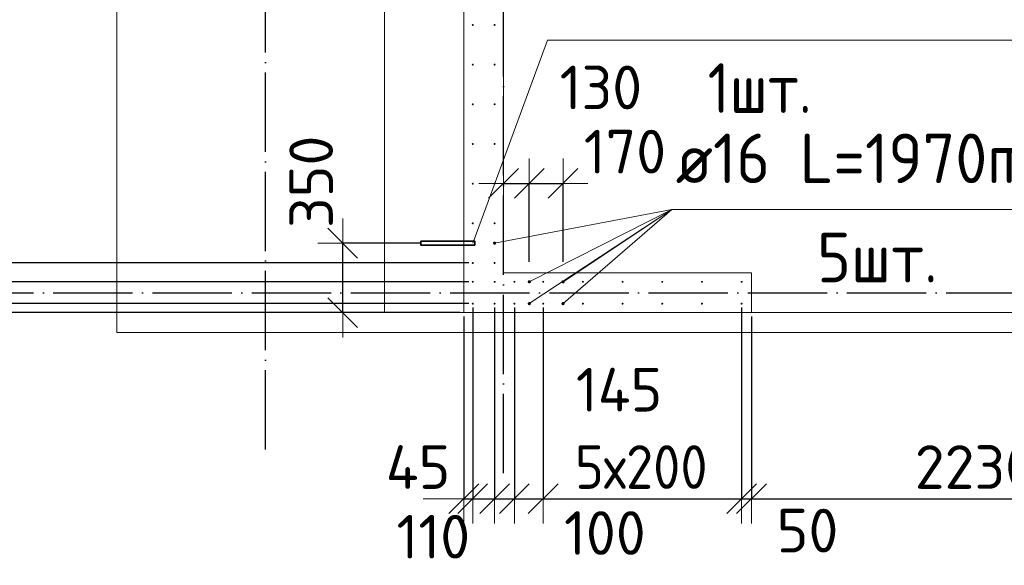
# Model space of a CAD drawing. Header units: millimetres. Extents: x -3725 to 93325, y -74170 to 82591.
# Tile 32 of 139: x 58761 to 63724, y 15366 to 18116. Entities that reach past the tile are written whole.
import ezdxf

# ---------------------------------------------------------------- set-up
doc = ezdxf.new("R2010")
doc.units = ezdxf.units.MM
doc.header["$PDMODE"] = 65
for name, pattern in [('______11', [500, 400, -50, 0, -50]), ('______3', [500, 400, -100]), ('______5', [1100, 800, -100, 100, -100])]:
    doc.linetypes.add(name, pattern=pattern)
for name, color, linetype, lineweight in [('Standard', 7, 'Continuous', 25), ('Арм.стержн. Выпуски', 180, 'Continuous', 35), ('Балка_ общее', 7, '______3', 13), ('Размерная линия_ общее', 7, 'Continuous', 13), ('Стена_ общее', 7, 'Continuous', 35), ('Фундамент (1)', 7, 'Continuous', 35)]:
    doc.layers.add(name, color=color, linetype=linetype, lineweight=lineweight)
doc.layers.add('Осевая линия_ общее', color=7, linetype='______5', lineweight=13, true_color=0xa0a0a0)
doc.styles.add('ISOCPEUR', font='ISOCPEUR')
doc.dimstyles.new('DIMSTYLE_3', dxfattribs={"dimtxt": 220, "dimasz": 250, "dimexe": 0, "dimexo": 0, "dimgap": 110, "dimtad": 2, "dimdec": 0, "dimrnd": 5, "dimzin": 12, "dimdsep": 46, "dimtxsty": 'ISOCPEUR', "dimblk1": 'ALL_ML_STRICH', "dimblk2": 'ALL_ML_STRICH', "dimsah": 1, "dimcen": 0, "dimclrd": 7, "dimclre": 256, "dimclrt": 7, "dimadec": 0, "dimazin": 0, "dimtfac": 1, "dimtdec": 0, "dimtix": 1, "dimtmove": 2, "dimatfit": 3, "dimfxl": 0, "dimtzin": 0, "dimlwd": 0, "dimlwe": -3, "dimarcsym": 0})
doc.dimstyles.new('DIMSTYLE_5', dxfattribs={"dimtxt": 220, "dimasz": 250, "dimexe": 0, "dimexo": 0, "dimgap": 110, "dimtad": 2, "dimdec": 0, "dimrnd": 5, "dimzin": 12, "dimdsep": 46, "dimtxsty": 'ISOCPEUR', "dimblk1": 'ALL_ML_STRICH', "dimblk2": 'ALL_ML_STRICH', "dimsah": 1, "dimcen": 0, "dimclrd": 7, "dimclre": 256, "dimclrt": 7, "dimadec": 0, "dimazin": 0, "dimtfac": 1, "dimtdec": 0, "dimtix": 1, "dimtmove": 2, "dimatfit": 3, "dimfxl": 0, "dimtvp": 1.2, "dimtzin": 0, "dimlwd": 0, "dimlwe": -3, "dimarcsym": 0})
doc.dimstyles.new('DIMSTYLE_9', dxfattribs={"dimtxt": 220, "dimasz": 250, "dimexe": 0, "dimexo": 0, "dimgap": 110, "dimtad": 0, "dimdec": 0, "dimrnd": 5, "dimzin": 12, "dimdsep": 46, "dimtxsty": 'ISOCPEUR', "dimblk1": 'ALL_ML_STRICH', "dimblk2": 'ALL_ML_STRICH', "dimsah": 1, "dimcen": 0, "dimclrd": 7, "dimclre": 256, "dimclrt": 7, "dimadec": 0, "dimazin": 0, "dimtfac": 1, "dimtdec": 0, "dimtix": 1, "dimtmove": 2, "dimatfit": 3, "dimfxl": 0, "dimtvp": 1.2, "dimtzin": 0, "dimlwd": 0, "dimlwe": -3, "dimarcsym": 0})

# ---------------------------------------------------------------- blocks, each defined once
blk = doc.blocks.new('СЛОЖНЫЙ_ОБЪЕКТ_6')
at = {"layer": 'Осевая линия_ общее', "color": 253, "linetype": '______11', "lineweight": -3, "true_color": 0xa0a0a0, "transparency": 33554687}
for p, q in [((60000, 15950), (60000, 40010)), ((61200, 15830), (61200, 40010)), ((56930, 16740), (74900, 16740))]:
    blk.add_line(p, q, dxfattribs=at)
blk = doc.blocks.new('ALL_ML_STRICH')
at = {"color": 0, "linetype": 'ByBlock', "lineweight": -2}
for p, q in [((0, -0.5), (0, 0.5)), ((-0.3, -0.3), (0.3, 0.3)), ((-1, 0), (0.5, 0))]:
    blk.add_line(p, q, dxfattribs=at)
blk = doc.blocks.new('*D340')
at = {"layer": 'DEFPOINTS', "color": 7, "linetype": 'Continuous', "lineweight": 13, "transparency": 33554687}
for p in [(61045, 16685), (58219.7, 16640), (61000, 16640)]:
    blk.add_point(p, dxfattribs=at)
at = {"layer": 'Размерная линия_ общее', "color": 253, "linetype": 'Continuous', "lineweight": -2, "true_color": 0xa0a0a0, "transparency": 33554687}
for p, q in [((61025, 16685), (58219.7, 16685)), ((60980, 16640), (58219.7, 16640))]:
    blk.add_line(p, q, dxfattribs=at)
at = {"layer": 'Размерная линия_ общее', "color": 7, "linetype": 'Continuous', "lineweight": -2, "transparency": 33554687}
blk.add_line((58219.7, 16640), (58219.7, 16685), dxfattribs=at)
at = {"layer": 'Размерная линия_ общее', "color": 7, "linetype": 'Continuous', "lineweight": 13, "transparency": 33554687, "xscale": 250, "yscale": 250, "zscale": 250}
for p, rotation in [((58219.7, 16640), 270), ((58219.7, 16685), 90)]:
    blk.add_blockref('ALL_ML_STRICH', p, dxfattribs=dict(at, rotation=rotation))
at = {"layer": 'Размерная линия_ общее', "color": 7, "linetype": 'Continuous', "lineweight": 13, "transparency": 33554687, "insert": (58060.3, 16421.3), "char_height": 220, "width": 440, "attachment_point": 5, "rotation": 90, "style": 'ISOCPEUR'}
blk.add_mtext('\\A1;{45}', dxfattribs=at)
blk = doc.blocks.new('*D341')
at = {"layer": 'DEFPOINTS', "color": 7, "linetype": 'Continuous', "lineweight": 13, "transparency": 33554687}
for p in [(61045, 16795), (58219.7, 16685), (61045, 16685)]:
    blk.add_point(p, dxfattribs=at)
at = {"layer": 'Размерная линия_ общее', "color": 253, "linetype": 'Continuous', "lineweight": -2, "true_color": 0xa0a0a0, "transparency": 33554687}
for p, q in [((61025, 16795), (58219.7, 16795)), ((61025, 16685), (58219.7, 16685))]:
    blk.add_line(p, q, dxfattribs=at)
at = {"layer": 'Размерная линия_ общее', "color": 7, "linetype": 'Continuous', "lineweight": -2, "transparency": 33554687}
blk.add_line((58219.7, 16685), (58219.7, 16795), dxfattribs=at)
at = {"layer": 'Размерная линия_ общее', "color": 7, "linetype": 'Continuous', "lineweight": 13, "transparency": 33554687, "xscale": 250, "yscale": 250, "zscale": 250}
for p, rotation in [((58219.7, 16685), 270), ((58219.7, 16795), 90)]:
    blk.add_blockref('ALL_ML_STRICH', p, dxfattribs=dict(at, rotation=rotation))
at = {"layer": 'Размерная линия_ общее', "color": 7, "linetype": 'Continuous', "lineweight": 13, "transparency": 33554687, "insert": (58435, 16488.8), "char_height": 220, "width": 660, "attachment_point": 5, "rotation": 90, "style": 'ISOCPEUR'}
blk.add_mtext('\\A1;{110}', dxfattribs=at)
blk = doc.blocks.new('*D342')
at = {"layer": 'DEFPOINTS', "color": 7, "linetype": 'Continuous', "lineweight": 13, "transparency": 33554687}
for p in [(61045, 16890), (58219.7, 16795), (61045, 16795)]:
    blk.add_point(p, dxfattribs=at)
at = {"layer": 'Размерная линия_ общее', "color": 253, "linetype": 'Continuous', "lineweight": -2, "true_color": 0xa0a0a0, "transparency": 33554687}
for p, q in [((61025, 16890), (58219.7, 16890)), ((61025, 16795), (58219.7, 16795))]:
    blk.add_line(p, q, dxfattribs=at)
at = {"layer": 'Размерная линия_ общее', "color": 7, "linetype": 'Continuous', "lineweight": -2, "transparency": 33554687}
blk.add_line((58219.7, 16795), (58219.7, 16890), dxfattribs=at)
at = {"layer": 'Размерная линия_ общее', "color": 7, "linetype": 'Continuous', "lineweight": 13, "transparency": 33554687, "xscale": 250, "yscale": 250, "zscale": 250}
for p, rotation in [((58219.7, 16795), 270), ((58219.7, 16890), 90)]:
    blk.add_blockref('ALL_ML_STRICH', p, dxfattribs=dict(at, rotation=rotation))
at = {"layer": 'Размерная линия_ общее', "color": 7, "linetype": 'Continuous', "lineweight": 13, "transparency": 33554687, "insert": (58446.1, 17087.5), "char_height": 220, "width": 440, "attachment_point": 5, "rotation": 90, "style": 'ISOCPEUR'}
blk.add_mtext('\\A1;{95}', dxfattribs=at)
blk = doc.blocks.new('*D343')
at = {"layer": 'DEFPOINTS', "color": 7, "linetype": 'Continuous', "lineweight": 13, "transparency": 33554687}
for p in [(61045, 19890), (58219.7, 16890), (61045, 16890)]:
    blk.add_point(p, dxfattribs=at)
at = {"layer": 'Размерная линия_ общее', "color": 253, "linetype": 'Continuous', "lineweight": -2, "true_color": 0xa0a0a0, "transparency": 33554687}
for p, q in [((61025, 19890), (58219.7, 19890)), ((61025, 16890), (58219.7, 16890))]:
    blk.add_line(p, q, dxfattribs=at)
at = {"layer": 'Размерная линия_ общее', "color": 7, "linetype": 'Continuous', "lineweight": -2, "transparency": 33554687}
blk.add_line((58219.7, 16890), (58219.7, 19890), dxfattribs=at)
at = {"layer": 'Размерная линия_ общее', "color": 7, "linetype": 'Continuous', "lineweight": 13, "transparency": 33554687, "xscale": 250, "yscale": 250, "zscale": 250}
for p, rotation in [((58219.7, 19890), 90), ((58219.7, 16890), 270)]:
    blk.add_blockref('ALL_ML_STRICH', p, dxfattribs=dict(at, rotation=rotation))
at = {"layer": 'Размерная линия_ общее', "color": 7, "linetype": 'Continuous', "lineweight": 13, "transparency": 33554687, "insert": (57949.7, 17576), "char_height": 220, "width": 11, "attachment_point": 1, "rotation": 90, "line_spacing_factor": 0.60241, "style": 'ISOCPEUR'}
blk.add_mtext('15х200=3000', dxfattribs=at)
blk = doc.blocks.new('*D414')
at = {"layer": 'DEFPOINTS', "color": 7, "linetype": 'Continuous', "lineweight": 13, "transparency": 33554687}
for p in [(60882.2, 16990), (60389.6, 16640), (61000, 16640)]:
    blk.add_point(p, dxfattribs=at)
at = {"layer": 'Размерная линия_ общее', "color": 253, "linetype": 'Continuous', "lineweight": -2, "true_color": 0xa0a0a0, "transparency": 33554687}
for p, q in [((60782.2, 16990), (60389.6, 16990)), ((60900, 16640), (60389.6, 16640))]:
    blk.add_line(p, q, dxfattribs=at)
at = {"layer": 'Размерная линия_ общее', "color": 7, "linetype": 'Continuous', "lineweight": -2, "transparency": 33554687}
blk.add_line((60389.6, 16640), (60389.6, 16990), dxfattribs=at)
at = {"layer": 'Размерная линия_ общее', "color": 7, "linetype": 'Continuous', "lineweight": 13, "transparency": 33554687, "xscale": 250, "yscale": 250, "zscale": 250}
for p, rotation in [((60389.6, 16990), 90), ((60389.6, 16640), 270)]:
    blk.add_blockref('ALL_ML_STRICH', p, dxfattribs=dict(at, rotation=rotation))
at = {"layer": 'Размерная линия_ общее', "color": 7, "linetype": 'Continuous', "lineweight": 13, "transparency": 33554687, "insert": (60230.3, 17299), "char_height": 220, "width": 660, "attachment_point": 5, "rotation": 90, "style": 'ISOCPEUR'}
blk.add_mtext('\\A1;{350}', dxfattribs=at)
blk = doc.blocks.new('*D420')
at = {"layer": 'DEFPOINTS', "color": 7, "linetype": 'Continuous', "lineweight": 13, "transparency": 33554687}
for p in [(61200, 17291.2), (61200, 17160.4), (61330, 16795)]:
    blk.add_point(p, dxfattribs=at)
at = {"layer": 'Размерная линия_ общее', "color": 253, "linetype": 'Continuous', "lineweight": -2, "true_color": 0xa0a0a0, "transparency": 33554687}
for p, q in [((61200, 17291.2), (61200, 17291.2)), ((61330, 16895), (61330, 17291.2))]:
    blk.add_line(p, q, dxfattribs=at)
at = {"layer": 'Размерная линия_ общее', "color": 7, "linetype": 'Continuous', "lineweight": -2, "transparency": 33554687}
blk.add_line((61200, 17291.2), (61330, 17291.2), dxfattribs=at)
at = {"layer": 'Размерная линия_ общее', "color": 7, "linetype": 'Continuous', "lineweight": 13, "transparency": 33554687, "xscale": 250, "yscale": 250, "zscale": 250, "rotation": 180}
blk.add_blockref('ALL_ML_STRICH', (61200, 17291.2), dxfattribs=at)
at = {"layer": 'Размерная линия_ общее', "color": 7, "linetype": 'Continuous', "lineweight": 13, "transparency": 33554687, "xscale": 250, "yscale": 250, "zscale": 250}
blk.add_blockref('ALL_ML_STRICH', (61330, 17291.2), dxfattribs=at)
at = {"layer": 'Размерная линия_ общее', "color": 7, "linetype": 'Continuous', "lineweight": 13, "transparency": 33554687, "insert": (61690.9, 17774.7), "char_height": 220, "width": 660, "attachment_point": 5, "style": 'ISOCPEUR'}
blk.add_mtext('\\A1;{130}', dxfattribs=at)
blk = doc.blocks.new('*D421')
at = {"layer": 'DEFPOINTS', "color": 7, "linetype": 'Continuous', "lineweight": 13, "transparency": 33554687}
for p in [(61330, 17291.2), (61330, 16795), (61500, 16795)]:
    blk.add_point(p, dxfattribs=at)
at = {"layer": 'Размерная линия_ общее', "color": 253, "linetype": 'Continuous', "lineweight": -2, "true_color": 0xa0a0a0, "transparency": 33554687}
for p, q in [((61330, 16895), (61330, 17291.2)), ((61500, 16895), (61500, 17291.2))]:
    blk.add_line(p, q, dxfattribs=at)
at = {"layer": 'Размерная линия_ общее', "color": 7, "linetype": 'Continuous', "lineweight": -2, "transparency": 33554687}
blk.add_line((61330, 17291.2), (61500, 17291.2), dxfattribs=at)
at = {"layer": 'Размерная линия_ общее', "color": 7, "linetype": 'Continuous', "lineweight": 13, "transparency": 33554687, "xscale": 250, "yscale": 250, "zscale": 250, "rotation": 180}
blk.add_blockref('ALL_ML_STRICH', (61330, 17291.2), dxfattribs=at)
at = {"layer": 'Размерная линия_ общее', "color": 7, "linetype": 'Continuous', "lineweight": 13, "transparency": 33554687, "xscale": 250, "yscale": 250, "zscale": 250}
blk.add_blockref('ALL_ML_STRICH', (61500, 17291.2), dxfattribs=at)
at = {"layer": 'Размерная линия_ общее', "color": 7, "linetype": 'Continuous', "lineweight": 13, "transparency": 33554687, "insert": (61812.2, 17451.3), "char_height": 220, "width": 660, "attachment_point": 5, "style": 'ISOCPEUR'}
blk.add_mtext('\\A1;{170}', dxfattribs=at)
blk = doc.blocks.new('*D611')
at = {"layer": 'DEFPOINTS', "color": 7, "linetype": 'Continuous', "lineweight": 13, "transparency": 33554687}
for p in [(61045, 16685), (61000, 16640), (61000, 15701.3)]:
    blk.add_point(p, dxfattribs=at)
at = {"layer": 'Размерная линия_ общее', "color": 253, "linetype": 'Continuous', "lineweight": -2, "true_color": 0xa0a0a0, "transparency": 33554687}
for p, q in [((61045, 16665), (61045, 15701.3)), ((61000, 16620), (61000, 15701.3))]:
    blk.add_line(p, q, dxfattribs=at)
at = {"layer": 'Размерная линия_ общее', "color": 7, "linetype": 'Continuous', "lineweight": -2, "transparency": 33554687}
blk.add_line((61000, 15701.3), (61045, 15701.3), dxfattribs=at)
at = {"layer": 'Размерная линия_ общее', "color": 7, "linetype": 'Continuous', "lineweight": 13, "transparency": 33554687, "xscale": 250, "yscale": 250, "zscale": 250}
blk.add_blockref('ALL_ML_STRICH', (61045, 15701.3), dxfattribs=at)
at = {"layer": 'Размерная линия_ общее', "color": 7, "linetype": 'Continuous', "lineweight": 13, "transparency": 33554687, "xscale": 250, "yscale": 250, "zscale": 250, "rotation": 180}
blk.add_blockref('ALL_ML_STRICH', (61000, 15701.3), dxfattribs=at)
at = {"layer": 'Размерная линия_ общее', "color": 7, "linetype": 'Continuous', "lineweight": 13, "transparency": 33554687, "insert": (60769, 15861.1), "char_height": 220, "width": 440, "attachment_point": 5, "style": 'ISOCPEUR'}
blk.add_mtext('\\A1;{45}', dxfattribs=at)
blk = doc.blocks.new('*D612')
at = {"layer": 'DEFPOINTS', "color": 7, "linetype": 'Continuous', "lineweight": 13, "transparency": 33554687}
for p in [(61045, 16685), (61155, 16685), (61045, 15701.3)]:
    blk.add_point(p, dxfattribs=at)
at = {"layer": 'Размерная линия_ общее', "color": 253, "linetype": 'Continuous', "lineweight": -2, "true_color": 0xa0a0a0, "transparency": 33554687}
for p, q in [((61045, 16665), (61045, 15701.3)), ((61155, 16665), (61155, 15701.3))]:
    blk.add_line(p, q, dxfattribs=at)
at = {"layer": 'Размерная линия_ общее', "color": 7, "linetype": 'Continuous', "lineweight": -2, "transparency": 33554687}
blk.add_line((61045, 15701.3), (61155, 15701.3), dxfattribs=at)
at = {"layer": 'Размерная линия_ общее', "color": 7, "linetype": 'Continuous', "lineweight": 13, "transparency": 33554687, "xscale": 250, "yscale": 250, "zscale": 250}
blk.add_blockref('ALL_ML_STRICH', (61155, 15701.3), dxfattribs=at)
at = {"layer": 'Размерная линия_ общее', "color": 7, "linetype": 'Continuous', "lineweight": 13, "transparency": 33554687, "xscale": 250, "yscale": 250, "zscale": 250, "rotation": 180}
blk.add_blockref('ALL_ML_STRICH', (61045, 15701.3), dxfattribs=at)
at = {"layer": 'Размерная линия_ общее', "color": 7, "linetype": 'Continuous', "lineweight": 13, "transparency": 33554687, "insert": (60846.1, 15510.2), "char_height": 220, "width": 660, "attachment_point": 5, "style": 'ISOCPEUR'}
blk.add_mtext('\\A1;{110}', dxfattribs=at)
blk = doc.blocks.new('*D613')
at = {"layer": 'DEFPOINTS', "color": 7, "linetype": 'Continuous', "lineweight": 13, "transparency": 33554687}
for p in [(61155, 16685), (61255, 16685), (61155, 15701.3)]:
    blk.add_point(p, dxfattribs=at)
at = {"layer": 'Размерная линия_ общее', "color": 253, "linetype": 'Continuous', "lineweight": -2, "true_color": 0xa0a0a0, "transparency": 33554687}
for p, q in [((61155, 16665), (61155, 15701.3)), ((61255, 16665), (61255, 15701.3))]:
    blk.add_line(p, q, dxfattribs=at)
at = {"layer": 'Размерная линия_ общее', "color": 7, "linetype": 'Continuous', "lineweight": -2, "transparency": 33554687}
blk.add_line((61155, 15701.3), (61255, 15701.3), dxfattribs=at)
at = {"layer": 'Размерная линия_ общее', "color": 7, "linetype": 'Continuous', "lineweight": 13, "transparency": 33554687, "xscale": 250, "yscale": 250, "zscale": 250}
blk.add_blockref('ALL_ML_STRICH', (61255, 15701.3), dxfattribs=at)
at = {"layer": 'Размерная линия_ общее', "color": 7, "linetype": 'Continuous', "lineweight": 13, "transparency": 33554687, "xscale": 250, "yscale": 250, "zscale": 250, "rotation": 180}
blk.add_blockref('ALL_ML_STRICH', (61155, 15701.3), dxfattribs=at)
at = {"layer": 'Размерная линия_ общее', "color": 7, "linetype": 'Continuous', "lineweight": 13, "transparency": 33554687, "insert": (61710.8, 15528.7), "char_height": 220, "width": 660, "attachment_point": 5, "style": 'ISOCPEUR'}
blk.add_mtext('\\A1;{100}', dxfattribs=at)
blk = doc.blocks.new('*D614')
at = {"layer": 'DEFPOINTS', "color": 7, "linetype": 'Continuous', "lineweight": 13, "transparency": 33554687}
for p in [(61255, 16685), (61400, 16685), (61255, 15701.3)]:
    blk.add_point(p, dxfattribs=at)
at = {"layer": 'Размерная линия_ общее', "color": 253, "linetype": 'Continuous', "lineweight": -2, "true_color": 0xa0a0a0, "transparency": 33554687}
for p, q in [((61255, 16665), (61255, 15701.3)), ((61400, 16665), (61400, 15701.3))]:
    blk.add_line(p, q, dxfattribs=at)
at = {"layer": 'Размерная линия_ общее', "color": 7, "linetype": 'Continuous', "lineweight": -2, "transparency": 33554687}
blk.add_line((61255, 15701.3), (61400, 15701.3), dxfattribs=at)
at = {"layer": 'Размерная линия_ общее', "color": 7, "linetype": 'Continuous', "lineweight": 13, "transparency": 33554687, "xscale": 250, "yscale": 250, "zscale": 250, "rotation": 180}
blk.add_blockref('ALL_ML_STRICH', (61255, 15701.3), dxfattribs=at)
at = {"layer": 'Размерная линия_ общее', "color": 7, "linetype": 'Continuous', "lineweight": 13, "transparency": 33554687, "xscale": 250, "yscale": 250, "zscale": 250}
blk.add_blockref('ALL_ML_STRICH', (61400, 15701.3), dxfattribs=at)
at = {"layer": 'Размерная линия_ общее', "color": 7, "linetype": 'Continuous', "lineweight": 13, "transparency": 33554687, "insert": (61782.5, 16251.2), "char_height": 220, "width": 660, "attachment_point": 5, "style": 'ISOCPEUR'}
blk.add_mtext('\\A1;{145}', dxfattribs=at)
blk = doc.blocks.new('*D615')
at = {"layer": 'DEFPOINTS', "color": 7, "linetype": 'Continuous', "lineweight": 13, "transparency": 33554687}
for p in [(61400, 16685), (62400, 16685), (61400, 15701.3)]:
    blk.add_point(p, dxfattribs=at)
at = {"layer": 'Размерная линия_ общее', "color": 253, "linetype": 'Continuous', "lineweight": -2, "true_color": 0xa0a0a0, "transparency": 33554687}
for p, q in [((61400, 16665), (61400, 15701.3)), ((62400, 16665), (62400, 15701.3))]:
    blk.add_line(p, q, dxfattribs=at)
at = {"layer": 'Размерная линия_ общее', "color": 7, "linetype": 'Continuous', "lineweight": -2, "transparency": 33554687}
blk.add_line((61400, 15701.3), (62400, 15701.3), dxfattribs=at)
at = {"layer": 'Размерная линия_ общее', "color": 7, "linetype": 'Continuous', "lineweight": 13, "transparency": 33554687, "xscale": 250, "yscale": 250, "zscale": 250, "rotation": 180}
blk.add_blockref('ALL_ML_STRICH', (61400, 15701.3), dxfattribs=at)
at = {"layer": 'Размерная линия_ общее', "color": 7, "linetype": 'Continuous', "lineweight": 13, "transparency": 33554687, "xscale": 250, "yscale": 250, "zscale": 250}
blk.add_blockref('ALL_ML_STRICH', (62400, 15701.3), dxfattribs=at)
at = {"layer": 'Размерная линия_ общее', "color": 7, "linetype": 'Continuous', "lineweight": 13, "transparency": 33554687, "insert": (61560, 15971.3), "char_height": 220, "width": 11, "attachment_point": 1, "line_spacing_factor": 0.60241, "style": 'ISOCPEUR'}
blk.add_mtext('\\W0.91;5х200', dxfattribs=at)
blk = doc.blocks.new('*D616')
at = {"layer": 'DEFPOINTS', "color": 7, "linetype": 'Continuous', "lineweight": 13, "transparency": 33554687}
for p in [(62400, 16685), (62450, 16640), (62400, 15701.3)]:
    blk.add_point(p, dxfattribs=at)
at = {"layer": 'Размерная линия_ общее', "color": 253, "linetype": 'Continuous', "lineweight": -2, "true_color": 0xa0a0a0, "transparency": 33554687}
for p, q in [((62400, 16665), (62400, 15701.3)), ((62450, 16620), (62450, 15701.3))]:
    blk.add_line(p, q, dxfattribs=at)
at = {"layer": 'Размерная линия_ общее', "color": 7, "linetype": 'Continuous', "lineweight": -2, "transparency": 33554687}
blk.add_line((62400, 15701.3), (62450, 15701.3), dxfattribs=at)
at = {"layer": 'Размерная линия_ общее', "color": 7, "linetype": 'Continuous', "lineweight": 13, "transparency": 33554687, "xscale": 250, "yscale": 250, "zscale": 250}
blk.add_blockref('ALL_ML_STRICH', (62450, 15701.3), dxfattribs=at)
at = {"layer": 'Размерная линия_ общее', "color": 7, "linetype": 'Continuous', "lineweight": 13, "transparency": 33554687, "xscale": 250, "yscale": 250, "zscale": 250, "rotation": 180}
blk.add_blockref('ALL_ML_STRICH', (62400, 15701.3), dxfattribs=at)
at = {"layer": 'Размерная линия_ общее', "color": 7, "linetype": 'Continuous', "lineweight": 13, "transparency": 33554687, "insert": (62732.4, 15541), "char_height": 220, "width": 440, "attachment_point": 5, "style": 'ISOCPEUR'}
blk.add_mtext('\\A1;{50}', dxfattribs=at)
blk = doc.blocks.new('*D617')
at = {"layer": 'DEFPOINTS', "color": 7, "linetype": 'Continuous', "lineweight": 13, "transparency": 33554687}
for p in [(62450, 16640), (64680, 16640), (62450, 15701.3)]:
    blk.add_point(p, dxfattribs=at)
at = {"layer": 'Размерная линия_ общее', "color": 253, "linetype": 'Continuous', "lineweight": -2, "true_color": 0xa0a0a0, "transparency": 33554687}
for p, q in [((62450, 16620), (62450, 15701.3)), ((64680, 16620), (64680, 15701.3))]:
    blk.add_line(p, q, dxfattribs=at)
at = {"layer": 'Размерная линия_ общее', "color": 7, "linetype": 'Continuous', "lineweight": -2, "transparency": 33554687}
blk.add_line((62450, 15701.3), (64680, 15701.3), dxfattribs=at)
at = {"layer": 'Размерная линия_ общее', "color": 7, "linetype": 'Continuous', "lineweight": 13, "transparency": 33554687, "xscale": 250, "yscale": 250, "zscale": 250, "rotation": 180}
blk.add_blockref('ALL_ML_STRICH', (62450, 15701.3), dxfattribs=at)
at = {"layer": 'Размерная линия_ общее', "color": 7, "linetype": 'Continuous', "lineweight": 13, "transparency": 33554687, "xscale": 250, "yscale": 250, "zscale": 250}
blk.add_blockref('ALL_ML_STRICH', (64680, 15701.3), dxfattribs=at)
at = {"layer": 'Размерная линия_ общее', "color": 7, "linetype": 'Continuous', "lineweight": 13, "transparency": 33554687, "insert": (63576, 15861.3), "char_height": 220, "width": 880, "attachment_point": 5, "style": 'ISOCPEUR'}
blk.add_mtext('\\A1;{2230}', dxfattribs=at)

msp = doc.modelspace()

# ---------------------------------------------------------------- hatches: boundary and pattern name
at = {"layer": 'Арм.стержн. Выпуски', "linetype": 'Continuous', "lineweight": 35, "transparency": 33554687}
for color, points in [(4, [(61050, 18090), (61049.6, 18091.9), (61048.5, 18093.5), (61046.9, 18094.6), (61045, 18095), (61043.1, 18094.6), (61041.5, 18093.5), (61040.4, 18091.9), (61040, 18090), (61040.4, 18088.1), (61041.5, 18086.5), (61043.1, 18085.4), (61045, 18085), (61046.9, 18085.4), (61048.5, 18086.5), (61049.6, 18088.1)]), (4, [(61160, 18090), (61159.6, 18091.9), (61158.5, 18093.5), (61156.9, 18094.6), (61155, 18095), (61153.1, 18094.6), (61151.5, 18093.5), (61150.4, 18091.9), (61150, 18090), (61150.4, 18088.1), (61151.5, 18086.5), (61153.1, 18085.4), (61155, 18085), (61156.9, 18085.4), (61158.5, 18086.5), (61159.6, 18088.1)]), (4, [(61050, 17890), (61049.6, 17891.9), (61048.5, 17893.5), (61046.9, 17894.6), (61045, 17895), (61043.1, 17894.6), (61041.5, 17893.5), (61040.4, 17891.9), (61040, 17890), (61040.4, 17888.1), (61041.5, 17886.5), (61043.1, 17885.4), (61045, 17885), (61046.9, 17885.4), (61048.5, 17886.5), (61049.6, 17888.1)]), (4, [(61160, 17890), (61159.6, 17891.9), (61158.5, 17893.5), (61156.9, 17894.6), (61155, 17895), (61153.1, 17894.6), (61151.5, 17893.5), (61150.4, 17891.9), (61150, 17890), (61150.4, 17888.1), (61151.5, 17886.5), (61153.1, 17885.4), (61155, 17885), (61156.9, 17885.4), (61158.5, 17886.5), (61159.6, 17888.1)]), (4, [(61050, 17690), (61049.6, 17691.9), (61048.5, 17693.5), (61046.9, 17694.6), (61045, 17695), (61043.1, 17694.6), (61041.5, 17693.5), (61040.4, 17691.9), (61040, 17690), (61040.4, 17688.1), (61041.5, 17686.5), (61043.1, 17685.4), (61045, 17685), (61046.9, 17685.4), (61048.5, 17686.5), (61049.6, 17688.1)]), (4, [(61160, 17690), (61159.6, 17691.9), (61158.5, 17693.5), (61156.9, 17694.6), (61155, 17695), (61153.1, 17694.6), (61151.5, 17693.5), (61150.4, 17691.9), (61150, 17690), (61150.4, 17688.1), (61151.5, 17686.5), (61153.1, 17685.4), (61155, 17685), (61156.9, 17685.4), (61158.5, 17686.5), (61159.6, 17688.1)]), (4, [(61050, 17490), (61049.6, 17491.9), (61048.5, 17493.5), (61046.9, 17494.6), (61045, 17495), (61043.1, 17494.6), (61041.5, 17493.5), (61040.4, 17491.9), (61040, 17490), (61040.4, 17488.1), (61041.5, 17486.5), (61043.1, 17485.4), (61045, 17485), (61046.9, 17485.4), (61048.5, 17486.5), (61049.6, 17488.1)]), (4, [(61160, 17490), (61159.6, 17491.9), (61158.5, 17493.5), (61156.9, 17494.6), (61155, 17495), (61153.1, 17494.6), (61151.5, 17493.5), (61150.4, 17491.9), (61150, 17490), (61150.4, 17488.1), (61151.5, 17486.5), (61153.1, 17485.4), (61155, 17485), (61156.9, 17485.4), (61158.5, 17486.5), (61159.6, 17488.1)]), (4, [(61050, 17290), (61049.6, 17291.9), (61048.5, 17293.5), (61046.9, 17294.6), (61045, 17295), (61043.1, 17294.6), (61041.5, 17293.5), (61040.4, 17291.9), (61040, 17290), (61040.4, 17288.1), (61041.5, 17286.5), (61043.1, 17285.4), (61045, 17285), (61046.9, 17285.4), (61048.5, 17286.5), (61049.6, 17288.1)]), (4, [(61160, 17290), (61159.6, 17291.9), (61158.5, 17293.5), (61156.9, 17294.6), (61155, 17295), (61153.1, 17294.6), (61151.5, 17293.5), (61150.4, 17291.9), (61150, 17290), (61150.4, 17288.1), (61151.5, 17286.5), (61153.1, 17285.4), (61155, 17285), (61156.9, 17285.4), (61158.5, 17286.5), (61159.6, 17288.1)]), (4, [(61050, 17090), (61049.6, 17091.9), (61048.5, 17093.5), (61046.9, 17094.6), (61045, 17095), (61043.1, 17094.6), (61041.5, 17093.5), (61040.4, 17091.9), (61040, 17090), (61040.4, 17088.1), (61041.5, 17086.5), (61043.1, 17085.4), (61045, 17085), (61046.9, 17085.4), (61048.5, 17086.5), (61049.6, 17088.1)]), (4, [(61160, 17090), (61159.6, 17091.9), (61158.5, 17093.5), (61156.9, 17094.6), (61155, 17095), (61153.1, 17094.6), (61151.5, 17093.5), (61150.4, 17091.9), (61150, 17090), (61150.4, 17088.1), (61151.5, 17086.5), (61153.1, 17085.4), (61155, 17085), (61156.9, 17085.4), (61158.5, 17086.5), (61159.6, 17088.1)]), (7, [(61163, 16990), (61162.4, 16993.1), (61160.7, 16995.7), (61158.1, 16997.4), (61155, 16998), (61151.9, 16997.4), (61149.3, 16995.7), (61147.6, 16993.1), (61147, 16990), (61147.6, 16986.9), (61149.3, 16984.3), (61151.9, 16982.6), (61155, 16982), (61158.1, 16982.6), (61160.7, 16984.3), (61162.4, 16986.9)]), (4, [(61050, 16890), (61049.6, 16891.9), (61048.5, 16893.5), (61046.9, 16894.6), (61045, 16895), (61043.1, 16894.6), (61041.5, 16893.5), (61040.4, 16891.9), (61040, 16890), (61040.4, 16888.1), (61041.5, 16886.5), (61043.1, 16885.4), (61045, 16885), (61046.9, 16885.4), (61048.5, 16886.5), (61049.6, 16888.1)]), (4, [(61160, 16890), (61159.6, 16891.9), (61158.5, 16893.5), (61156.9, 16894.6), (61155, 16895), (61153.1, 16894.6), (61151.5, 16893.5), (61150.4, 16891.9), (61150, 16890), (61150.4, 16888.1), (61151.5, 16886.5), (61153.1, 16885.4), (61155, 16885), (61156.9, 16885.4), (61158.5, 16886.5), (61159.6, 16888.1)]), (4, [(61050, 16795), (61049.6, 16796.9), (61048.5, 16798.5), (61046.9, 16799.6), (61045, 16800), (61043.1, 16799.6), (61041.5, 16798.5), (61040.4, 16796.9), (61040, 16795), (61040.4, 16793.1), (61041.5, 16791.5), (61043.1, 16790.4), (61045, 16790), (61046.9, 16790.4), (61048.5, 16791.5), (61049.6, 16793.1)]), (4, [(61160, 16795), (61159.6, 16796.9), (61158.5, 16798.5), (61156.9, 16799.6), (61155, 16800), (61153.1, 16799.6), (61151.5, 16798.5), (61150.4, 16796.9), (61150, 16795), (61150.4, 16793.1), (61151.5, 16791.5), (61153.1, 16790.4), (61155, 16790), (61156.9, 16790.4), (61158.5, 16791.5), (61159.6, 16793.1)]), (4, [(61260, 16795), (61259.6, 16796.9), (61258.5, 16798.5), (61256.9, 16799.6), (61255, 16800), (61253.1, 16799.6), (61251.5, 16798.5), (61250.4, 16796.9), (61250, 16795), (61250.4, 16793.1), (61251.5, 16791.5), (61253.1, 16790.4), (61255, 16790), (61256.9, 16790.4), (61258.5, 16791.5), (61259.6, 16793.1)]), (7, [(61338, 16795), (61337.4, 16798.1), (61335.7, 16800.7), (61333.1, 16802.4), (61330, 16803), (61326.9, 16802.4), (61324.3, 16800.7), (61322.6, 16798.1), (61322, 16795), (61322.6, 16791.9), (61324.3, 16789.3), (61326.9, 16787.6), (61330, 16787), (61333.1, 16787.6), (61335.7, 16789.3), (61337.4, 16791.9)]), (4, [(61405, 16795), (61404.6, 16796.9), (61403.5, 16798.5), (61401.9, 16799.6), (61400, 16800), (61398.1, 16799.6), (61396.5, 16798.5), (61395.4, 16796.9), (61395, 16795), (61395.4, 16793.1), (61396.5, 16791.5), (61398.1, 16790.4), (61400, 16790), (61401.9, 16790.4), (61403.5, 16791.5), (61404.6, 16793.1)]), (7, [(61508, 16795), (61507.4, 16798.1), (61505.7, 16800.7), (61503.1, 16802.4), (61500, 16803), (61496.9, 16802.4), (61494.3, 16800.7), (61492.6, 16798.1), (61492, 16795), (61492.6, 16791.9), (61494.3, 16789.3), (61496.9, 16787.6), (61500, 16787), (61503.1, 16787.6), (61505.7, 16789.3), (61507.4, 16791.9)]), (4, [(61605, 16795), (61604.6, 16796.9), (61603.5, 16798.5), (61601.9, 16799.6), (61600, 16800), (61598.1, 16799.6), (61596.5, 16798.5), (61595.4, 16796.9), (61595, 16795), (61595.4, 16793.1), (61596.5, 16791.5), (61598.1, 16790.4), (61600, 16790), (61601.9, 16790.4), (61603.5, 16791.5), (61604.6, 16793.1)]), (4, [(61805, 16795), (61804.6, 16796.9), (61803.5, 16798.5), (61801.9, 16799.6), (61800, 16800), (61798.1, 16799.6), (61796.5, 16798.5), (61795.4, 16796.9), (61795, 16795), (61795.4, 16793.1), (61796.5, 16791.5), (61798.1, 16790.4), (61800, 16790), (61801.9, 16790.4), (61803.5, 16791.5), (61804.6, 16793.1)]), (4, [(62005, 16795), (62004.6, 16796.9), (62003.5, 16798.5), (62001.9, 16799.6), (62000, 16800), (61998.1, 16799.6), (61996.5, 16798.5), (61995.4, 16796.9), (61995, 16795), (61995.4, 16793.1), (61996.5, 16791.5), (61998.1, 16790.4), (62000, 16790), (62001.9, 16790.4), (62003.5, 16791.5), (62004.6, 16793.1)]), (4, [(62205, 16795), (62204.6, 16796.9), (62203.5, 16798.5), (62201.9, 16799.6), (62200, 16800), (62198.1, 16799.6), (62196.5, 16798.5), (62195.4, 16796.9), (62195, 16795), (62195.4, 16793.1), (62196.5, 16791.5), (62198.1, 16790.4), (62200, 16790), (62201.9, 16790.4), (62203.5, 16791.5), (62204.6, 16793.1)]), (4, [(62405, 16795), (62404.6, 16796.9), (62403.5, 16798.5), (62401.9, 16799.6), (62400, 16800), (62398.1, 16799.6), (62396.5, 16798.5), (62395.4, 16796.9), (62395, 16795), (62395.4, 16793.1), (62396.5, 16791.5), (62398.1, 16790.4), (62400, 16790), (62401.9, 16790.4), (62403.5, 16791.5), (62404.6, 16793.1)]), (4, [(61050, 16685), (61049.6, 16686.9), (61048.5, 16688.5), (61046.9, 16689.6), (61045, 16690), (61043.1, 16689.6), (61041.5, 16688.5), (61040.4, 16686.9), (61040, 16685), (61040.4, 16683.1), (61041.5, 16681.5), (61043.1, 16680.4), (61045, 16680), (61046.9, 16680.4), (61048.5, 16681.5), (61049.6, 16683.1)]), (4, [(61160, 16685), (61159.6, 16686.9), (61158.5, 16688.5), (61156.9, 16689.6), (61155, 16690), (61153.1, 16689.6), (61151.5, 16688.5), (61150.4, 16686.9), (61150, 16685), (61150.4, 16683.1), (61151.5, 16681.5), (61153.1, 16680.4), (61155, 16680), (61156.9, 16680.4), (61158.5, 16681.5), (61159.6, 16683.1)]), (4, [(61260, 16685), (61259.6, 16686.9), (61258.5, 16688.5), (61256.9, 16689.6), (61255, 16690), (61253.1, 16689.6), (61251.5, 16688.5), (61250.4, 16686.9), (61250, 16685), (61250.4, 16683.1), (61251.5, 16681.5), (61253.1, 16680.4), (61255, 16680), (61256.9, 16680.4), (61258.5, 16681.5), (61259.6, 16683.1)]), (7, [(61338, 16685), (61337.4, 16688.1), (61335.7, 16690.7), (61333.1, 16692.4), (61330, 16693), (61326.9, 16692.4), (61324.3, 16690.7), (61322.6, 16688.1), (61322, 16685), (61322.6, 16681.9), (61324.3, 16679.3), (61326.9, 16677.6), (61330, 16677), (61333.1, 16677.6), (61335.7, 16679.3), (61337.4, 16681.9)]), (4, [(61405, 16685), (61404.6, 16686.9), (61403.5, 16688.5), (61401.9, 16689.6), (61400, 16690), (61398.1, 16689.6), (61396.5, 16688.5), (61395.4, 16686.9), (61395, 16685), (61395.4, 16683.1), (61396.5, 16681.5), (61398.1, 16680.4), (61400, 16680), (61401.9, 16680.4), (61403.5, 16681.5), (61404.6, 16683.1)]), (7, [(61508, 16685), (61507.4, 16688.1), (61505.7, 16690.7), (61503.1, 16692.4), (61500, 16693), (61496.9, 16692.4), (61494.3, 16690.7), (61492.6, 16688.1), (61492, 16685), (61492.6, 16681.9), (61494.3, 16679.3), (61496.9, 16677.6), (61500, 16677), (61503.1, 16677.6), (61505.7, 16679.3), (61507.4, 16681.9)]), (4, [(61605, 16685), (61604.6, 16686.9), (61603.5, 16688.5), (61601.9, 16689.6), (61600, 16690), (61598.1, 16689.6), (61596.5, 16688.5), (61595.4, 16686.9), (61595, 16685), (61595.4, 16683.1), (61596.5, 16681.5), (61598.1, 16680.4), (61600, 16680), (61601.9, 16680.4), (61603.5, 16681.5), (61604.6, 16683.1)]), (4, [(61805, 16685), (61804.6, 16686.9), (61803.5, 16688.5), (61801.9, 16689.6), (61800, 16690), (61798.1, 16689.6), (61796.5, 16688.5), (61795.4, 16686.9), (61795, 16685), (61795.4, 16683.1), (61796.5, 16681.5), (61798.1, 16680.4), (61800, 16680), (61801.9, 16680.4), (61803.5, 16681.5), (61804.6, 16683.1)]), (4, [(62005, 16685), (62004.6, 16686.9), (62003.5, 16688.5), (62001.9, 16689.6), (62000, 16690), (61998.1, 16689.6), (61996.5, 16688.5), (61995.4, 16686.9), (61995, 16685), (61995.4, 16683.1), (61996.5, 16681.5), (61998.1, 16680.4), (62000, 16680), (62001.9, 16680.4), (62003.5, 16681.5), (62004.6, 16683.1)]), (4, [(62205, 16685), (62204.6, 16686.9), (62203.5, 16688.5), (62201.9, 16689.6), (62200, 16690), (62198.1, 16689.6), (62196.5, 16688.5), (62195.4, 16686.9), (62195, 16685), (62195.4, 16683.1), (62196.5, 16681.5), (62198.1, 16680.4), (62200, 16680), (62201.9, 16680.4), (62203.5, 16681.5), (62204.6, 16683.1)]), (4, [(62405, 16685), (62404.6, 16686.9), (62403.5, 16688.5), (62401.9, 16689.6), (62400, 16690), (62398.1, 16689.6), (62396.5, 16688.5), (62395.4, 16686.9), (62395, 16685), (62395.4, 16683.1), (62396.5, 16681.5), (62398.1, 16680.4), (62400, 16680), (62401.9, 16680.4), (62403.5, 16681.5), (62404.6, 16683.1)])]:
    msp.add_hatch(color=color, dxfattribs=at).paths.add_polyline_path(points)

# ---------------------------------------------------------------- linework, layer by layer
at = {"layer": 'Standard', "color": 7, "linetype": 'Continuous', "lineweight": 18, "transparency": 33554687}
msp.add_lwpolyline([(59250, 16540), (78500, 16540), (78500, 38380), (59250, 38380), (59250, 16540)], dxfattribs=at)
at = {"layer": 'Арм.стержн. Выпуски', "color": 7, "linetype": 'Continuous', "lineweight": 13, "transparency": 33554687}
for p, q in [((61421.1, 18013.3), (61044.6, 16990)), ((61421.1, 18013.3), (63836.1, 18013.3)), ((62047.9, 17159.1), (61155, 16990)), ((62047.9, 17159.1), (61330, 16685)), ((62047.9, 17159.1), (61330, 16795)), ((62047.9, 17159.1), (61500, 16685)), ((62047.9, 17159.1), (61500, 16795)), ((62047.9, 17159.1), (64362.9, 17159.1))]:
    msp.add_line(p, q, dxfattribs=at)
at = {"layer": 'Арм.стержн. Выпуски', "color": 33, "linetype": 'Continuous', "lineweight": 35, "true_color": 0xf0a546, "transparency": 33554687}
msp.add_lwpolyline([(60782.5, 17000), (61054.6, 17000), (61054.6, 16980), (60782.5, 16980), (60782.5, 17000)], dxfattribs=at)
at = {"layer": 'Стена_ общее', "color": 7, "linetype": 'Continuous', "lineweight": 18, "transparency": 33554687}
for p, q in [((61200, 20140), (61200, 16840)), ((61200, 20140), (61200, 16840)), ((61000, 16840), (61000, 19940)), ((61000, 16840), (61000, 19940)), ((61000, 16640), (61000, 16840)), ((61000, 16640), (61000, 16840)), ((61200, 16840), (62450, 16840)), ((61200, 16840), (62450, 16840)), ((62450, 16840), (62450, 16640)), ((62450, 16840), (62450, 16640)), ((62450, 16640), (61000, 16640)), ((62450, 16640), (61000, 16640))]:
    msp.add_line(p, q, dxfattribs=at)
at = {"layer": 'Фундамент (1)', "color": 7, "lineweight": 18, "transparency": 33554687}
for p, q in [((60600, 16640), (60600, 19540)), ((61000, 16640), (60600, 16640)), ((64680, 16640), (62450, 16640))]:
    msp.add_line(p, q, dxfattribs=at)
at = {"layer": 'Фундамент (1)', "color": 7, "linetype": 'Continuous', "lineweight": 18, "transparency": 33554687}
for p, q in [((60600, 16640), (60600, 19540)), ((61000, 16640), (60600, 16640)), ((64680, 16640), (62450, 16640))]:
    msp.add_line(p, q, dxfattribs=at)

# ---------------------------------------------------------------- block references
at = {"layer": 'Балка_ общее', "color": 7, "linetype": 'Continuous', "lineweight": 13, "transparency": 33554687}
msp.add_blockref('СЛОЖНЫЙ_ОБЪЕКТ_6', (0, 0), dxfattribs=at)

# ---------------------------------------------------------------- texts
at = {"layer": 'Арм.стержн. Выпуски', "color": 7, "linetype": 'Continuous', "lineweight": 25, "transparency": 33554687, "char_height": 250, "attachment_point": 7, "style": 'ISOCPEUR'}
for s, insert, width in [('\\W0.89;1шт. ', (62228.6, 17646.6), 910.953), ('\\W0.94;ø16 L=1970mm ', (62067.9, 17292.4), 2391.341), ('\\W0.94;5шт. ', (62780.4, 16792.4), 967.739)]:
    msp.add_mtext(s, dxfattribs=dict(at, insert=insert, width=width))

# ---------------------------------------------------------------- dimensions: what is measured, and where the dimension line sits
at = {"layer": 'Размерная линия_ общее', "color": 7, "linetype": 'Continuous', "lineweight": 13, "transparency": 33554687}
dim = msp.add_linear_dim(base=(58219.7, 19890), p1=(61025, 16890), p2=(61025, 19890), angle=90, text='15х200=3000', dimstyle='DIMSTYLE_3', override={"dimpost": '<>', "dimclrd": 7, "dimclre": 253, "dimclrt": 7, "dimlwd": 0, "dimlwe": 65533}, dxfattribs=at)
dim.commit()
dim.dimension.update_dxf_attribs({"geometry": '*D343', "text_midpoint": (58109.7, 18390), "dimtype": 160})
for base, p1, p2, dimstyle, picture, middle in [((61330, 17291.2), (61200, 17291.2), (61330, 16895), 'DIMSTYLE_5', '*D420', (61690.9, 17774.7)), ((61500, 17291.2), (61330, 16895), (61500, 16895), 'DIMSTYLE_5', '*D421', (61812.2, 17451.3)), ((61155, 15701.3), (61045, 16665), (61155, 16665), 'DIMSTYLE_9', '*D612', (60846.1, 15510.2)), ((61045, 15701.3), (61000, 16620), (61045, 16665), 'DIMSTYLE_5', '*D611', (60769, 15861.1)), ((61255, 15701.3), (61155, 16665), (61255, 16665), 'DIMSTYLE_9', '*D613', (61710.8, 15528.7)), ((61400, 15701.3), (61255, 16665), (61400, 16665), 'DIMSTYLE_5', '*D614', (61782.5, 16251.2)), ((62450, 15701.3), (62400, 16665), (62450, 16620), 'DIMSTYLE_9', '*D616', (62732.4, 15541)), ((64680, 15701.3), (62450, 16620), (64680, 16620), 'DIMSTYLE_3', '*D617', (63576, 15861.3))]:
    dim = msp.add_linear_dim(base=base, p1=p1, p2=p2, dimstyle=dimstyle, override={"dimpost": '<>', "dimclrd": 7, "dimclre": 253, "dimclrt": 7, "dimlwd": 0, "dimlwe": 65533}, dxfattribs=at)
    dim.commit()
    dim.dimension.update_dxf_attribs({"geometry": picture, "text_midpoint": middle, "dimtype": 160})
for base, p1, p2, dimstyle, picture, middle in [((60389.6, 16990), (60900, 16640), (60782.2, 16990), 'DIMSTYLE_5', '*D414', (60230.3, 17299)), ((58219.7, 16890), (61025, 16795), (61025, 16890), 'DIMSTYLE_9', '*D342', (58446.1, 17087.5)), ((58219.7, 16795), (61025, 16685), (61025, 16795), 'DIMSTYLE_9', '*D341', (58435, 16488.8)), ((58219.7, 16685), (60980, 16640), (61025, 16685), 'DIMSTYLE_5', '*D340', (58060.3, 16421.3))]:
    dim = msp.add_linear_dim(base=base, p1=p1, p2=p2, angle=90, dimstyle=dimstyle, override={"dimpost": '<>', "dimclrd": 7, "dimclre": 253, "dimclrt": 7, "dimlwd": 0, "dimlwe": 65533}, dxfattribs=at)
    dim.commit()
    dim.dimension.update_dxf_attribs({"geometry": picture, "text_midpoint": middle, "dimtype": 160})
dim = msp.add_linear_dim(base=(62400, 15701.3), p1=(61400, 16665), p2=(62400, 16665), text='\\W0.91;5х200', dimstyle='DIMSTYLE_3', override={"dimpost": '<>', "dimclrd": 7, "dimclre": 253, "dimclrt": 7, "dimlwd": 0, "dimlwe": 65533}, dxfattribs=at)
dim.commit()
dim.dimension.update_dxf_attribs({"geometry": '*D615', "text_midpoint": (61900, 15811.3), "dimtype": 160})

doc.saveas('drawing.dxf')
